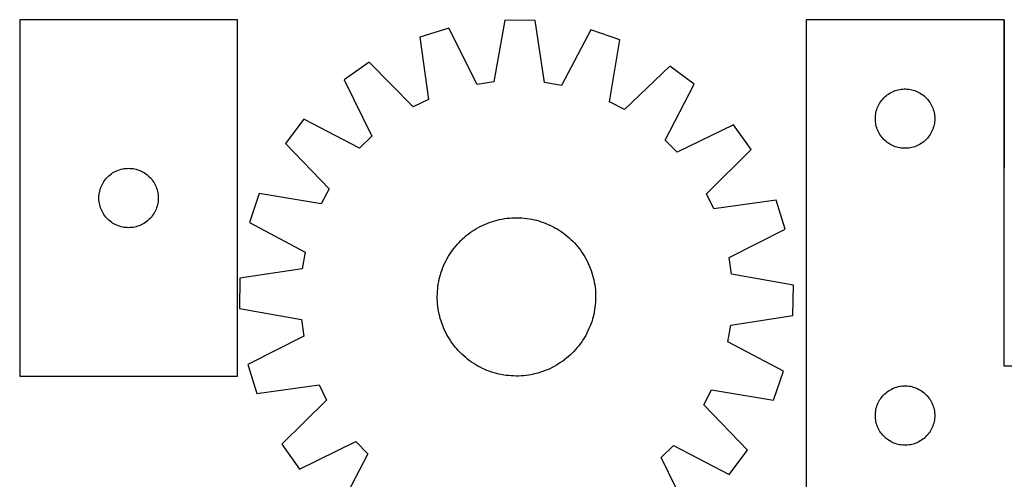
# Model space of a CAD drawing. Header units: millimetres. Extents: x 7 to 1493, y 7 to 2993.
# Tile 7 of 15: x 7 to 504, y 2761 to 2993. Entities that reach past the tile are written whole.
import ezdxf

# ---------------------------------------------------------------- set-up
doc = ezdxf.new("R2010")
doc.units = ezdxf.units.MM
doc.layers.add('COMMON', color=5, linetype='CONTINUOUS', true_color=0x0000ff)
doc.layers.add('CUT', color=7, linetype='CONTINUOUS', true_color=0x000000)

msp = doc.modelspace()

# ---------------------------------------------------------------- linework, layer by layer
at = {"layer": 'COMMON'}
msp.add_line((503.868865, 2993.43273), (503.868865, 2918.43273), dxfattribs=at)
at = {"layer": 'CUT'}
for p, q in [((116.543882, 2993.393374), (6.543882, 2993.393374)), ((6.543882, 2993.393374), (6.543882, 2813.393374)), ((116.543882, 2813.393374), (116.543882, 2993.393374)), ((251.584004, 2993.316023), (246.042672, 2962.038741)), ((266.968804, 2993.119833), (251.584004, 2993.316023)), ((271.710753, 2961.711415), (266.968804, 2993.119833)), ((503.768865, 2993.48346), (403.768865, 2993.48346)), ((403.768865, 2993.48346), (403.768865, 2743.48346)), ((503.768865, 2818.48346), (503.768865, 2993.48346)), ((223.341882, 2989.211352), (208.649442, 2984.643776)), ((208.649442, 2984.643776), (213.044533, 2953.184947)), ((237.557478, 2960.805515), (223.341882, 2989.211352)), ((295.097072, 2988.296312), (280.16174, 2960.262214)), ((309.66826, 2983.355559), (295.097072, 2988.296312)), ((304.472386, 2952.019036), (309.66826, 2983.355559)), ((183.058, 2972.012705), (170.496118, 2963.128468)), ((205.355722, 2949.390009), (183.058, 2972.012705)), ((334.929282, 2970.076005), (312.061925, 2948.029265)), ((347.260529, 2960.874325), (334.929282, 2970.076005)), ((170.496118, 2963.128468), (184.397411, 2934.567502)), ((246.042672, 2962.038741), (237.557478, 2960.805515)), ((280.16174, 2960.262214), (271.710753, 2961.711415)), ((332.635441, 2932.677134), (347.260529, 2960.874325)), ((443.026582, 2953.952623), (443.579765, 2954.491741)), ((443.579765, 2954.491741), (444.159967, 2955.001667)), ((444.159967, 2955.001667), (444.765651, 2955.481049)), ((444.765651, 2955.481049), (445.395209, 2955.928615)), ((445.395209, 2955.928615), (446.046973, 2956.34318)), ((446.046973, 2956.34318), (446.719214, 2956.723642)), ((446.719214, 2956.723642), (447.410149, 2957.068994)), ((447.410149, 2957.068994), (448.117947, 2957.37832)), ((448.117947, 2957.37832), (448.840729, 2957.650799)), ((448.840729, 2957.650799), (449.576581, 2957.885708)), ((449.576581, 2957.885708), (450.323549, 2958.082426)), ((450.323549, 2958.082426), (451.079654, 2958.240429)), ((451.079654, 2958.240429), (451.84289, 2958.3593)), ((451.84289, 2958.3593), (452.611233, 2958.438723)), ((452.611233, 2958.438723), (453.382646, 2958.478487)), ((453.382646, 2958.478487), (454.155084, 2958.478487)), ((454.155084, 2958.478487), (454.926497, 2958.438723)), ((454.926497, 2958.438723), (455.69484, 2958.3593)), ((455.69484, 2958.3593), (456.458076, 2958.240429)), ((456.458076, 2958.240429), (457.214181, 2958.082426)), ((457.214181, 2958.082426), (457.96115, 2957.885708)), ((457.96115, 2957.885708), (458.697001, 2957.650799)), ((458.697001, 2957.650799), (459.419783, 2957.37832)), ((459.419783, 2957.37832), (460.127581, 2957.068994)), ((460.127581, 2957.068994), (460.818516, 2956.723642)), ((460.818516, 2956.723642), (461.490757, 2956.34318)), ((461.490757, 2956.34318), (462.142521, 2955.928615)), ((462.142521, 2955.928615), (462.772079, 2955.481049)), ((462.772079, 2955.481049), (463.377763, 2955.001667)), ((463.377763, 2955.001667), (463.957965, 2954.491741)), ((463.957965, 2954.491741), (464.511148, 2953.952623)), ((213.044533, 2953.184947), (205.355722, 2949.390009)), ((312.061925, 2948.029265), (304.472386, 2952.019036)), ((439.733113, 2948.774741), (440.024111, 2949.490269)), ((440.024111, 2949.490269), (440.351559, 2950.189867)), ((440.351559, 2950.189867), (440.714586, 2950.871681)), ((440.714586, 2950.871681), (441.112232, 2951.533903)), ((441.112232, 2951.533903), (441.54344, 2952.174777)), ((441.54344, 2952.174777), (442.007068, 2952.792602)), ((442.007068, 2952.792602), (442.501886, 2953.385742)), ((442.501886, 2953.385742), (443.026582, 2953.952623)), ((464.511148, 2953.952623), (465.035844, 2953.385742)), ((465.035844, 2953.385742), (465.530662, 2952.792602)), ((465.530662, 2952.792602), (465.99429, 2952.174777)), ((465.99429, 2952.174777), (466.425498, 2951.533903)), ((466.425498, 2951.533903), (466.823144, 2950.871681)), ((466.823144, 2950.871681), (467.186171, 2950.189867)), ((467.186171, 2950.189867), (467.513619, 2949.490269)), ((467.513619, 2949.490269), (467.804617, 2948.774741)), ((438.788754, 2944.255642), (438.848367, 2945.025775)), ((438.848367, 2945.025775), (438.947547, 2945.791819)), ((438.947547, 2945.791819), (439.08603, 2946.551741)), ((439.08603, 2946.551741), (439.263449, 2947.303527)), ((439.263449, 2947.303527), (439.479334, 2948.045183)), ((439.479334, 2948.045183), (439.733113, 2948.774741)), ((467.804617, 2948.774741), (468.058396, 2948.045183)), ((468.058396, 2948.045183), (468.274281, 2947.303527)), ((468.274281, 2947.303527), (468.4517, 2946.551741)), ((468.4517, 2946.551741), (468.590183, 2945.791819)), ((468.590183, 2945.791819), (468.689363, 2945.025775)), ((468.689363, 2945.025775), (468.748976, 2944.255642)), ((150.060426, 2943.207416), (140.858746, 2930.87617)), ((178.257617, 2928.582329), (150.060426, 2943.207416)), ((367.181581, 2940.438633), (338.620615, 2926.53734)), ((376.065818, 2927.876751), (367.181581, 2940.438633)), ((438.768865, 2943.48346), (438.788754, 2944.255642)), ((438.788754, 2942.711279), (438.768865, 2943.48346)), ((438.848367, 2941.941145), (438.788754, 2942.711279)), ((438.947547, 2941.175102), (438.848367, 2941.941145)), ((439.08603, 2940.415179), (438.947547, 2941.175102)), ((439.263449, 2939.663393), (439.08603, 2940.415179)), ((439.479334, 2938.921738), (439.263449, 2939.663393)), ((468.274281, 2939.663393), (468.058396, 2938.921738)), ((468.4517, 2940.415179), (468.274281, 2939.663393)), ((468.590183, 2941.175102), (468.4517, 2940.415179)), ((468.689363, 2941.941145), (468.590183, 2941.175102)), ((468.748976, 2942.711279), (468.689363, 2941.941145)), ((468.748976, 2944.255642), (468.768865, 2943.48346)), ((468.768865, 2943.48346), (468.748976, 2942.711279)), ((184.397411, 2934.567502), (178.257617, 2928.582329)), ((439.733113, 2938.192179), (439.479334, 2938.921738)), ((440.024111, 2937.476652), (439.733113, 2938.192179)), ((440.351559, 2936.777053), (440.024111, 2937.476652)), ((440.714586, 2936.095239), (440.351559, 2936.777053)), ((441.112232, 2935.433017), (440.714586, 2936.095239)), ((441.54344, 2934.792144), (441.112232, 2935.433017)), ((442.007068, 2934.174318), (441.54344, 2934.792144)), ((465.99429, 2934.792144), (465.530662, 2934.174318)), ((466.425498, 2935.433017), (465.99429, 2934.792144)), ((466.823144, 2936.095239), (466.425498, 2935.433017)), ((467.186171, 2936.777053), (466.823144, 2936.095239)), ((467.513619, 2937.476652), (467.186171, 2936.777053)), ((467.804617, 2938.192179), (467.513619, 2937.476652)), ((468.058396, 2938.921738), (467.804617, 2938.192179)), ((140.858746, 2930.87617), (162.905486, 2908.008812)), ((338.620615, 2926.53734), (332.635441, 2932.677134)), ((442.501886, 2933.581178), (442.007068, 2934.174318)), ((443.026582, 2933.014298), (442.501886, 2933.581178)), ((443.579765, 2932.47518), (443.026582, 2933.014298)), ((444.159967, 2931.965254), (443.579765, 2932.47518)), ((444.765651, 2931.485872), (444.159967, 2931.965254)), ((445.395209, 2931.038305), (444.765651, 2931.485872)), ((446.046973, 2930.623741), (445.395209, 2931.038305)), ((446.719214, 2930.243278), (446.046973, 2930.623741)), ((447.410149, 2929.897926), (446.719214, 2930.243278)), ((448.117947, 2929.588601), (447.410149, 2929.897926)), ((448.840729, 2929.316122), (448.117947, 2929.588601)), ((459.419783, 2929.588601), (458.697001, 2929.316122)), ((460.127581, 2929.897926), (459.419783, 2929.588601)), ((460.818516, 2930.243278), (460.127581, 2929.897926)), ((461.490757, 2930.623741), (460.818516, 2930.243278)), ((462.142521, 2931.038305), (461.490757, 2930.623741)), ((462.772079, 2931.485872), (462.142521, 2931.038305)), ((463.377763, 2931.965254), (462.772079, 2931.485872)), ((463.957965, 2932.47518), (463.377763, 2931.965254)), ((464.511148, 2933.014298), (463.957965, 2932.47518)), ((465.035844, 2933.581178), (464.511148, 2933.014298)), ((465.530662, 2934.174318), (465.035844, 2933.581178)), ((353.443122, 2905.579029), (376.065818, 2927.876751)), ((449.576581, 2929.081212), (448.840729, 2929.316122)), ((450.323549, 2928.884495), (449.576581, 2929.081212)), ((451.079654, 2928.726491), (450.323549, 2928.884495)), ((451.84289, 2928.60762), (451.079654, 2928.726491)), ((452.611233, 2928.528197), (451.84289, 2928.60762)), ((453.382646, 2928.488433), (452.611233, 2928.528197)), ((454.155084, 2928.488433), (453.382646, 2928.488433)), ((454.926497, 2928.528197), (454.155084, 2928.488433)), ((455.69484, 2928.60762), (454.926497, 2928.528197)), ((456.458076, 2928.726491), (455.69484, 2928.60762)), ((457.214181, 2928.884495), (456.458076, 2928.726491)), ((457.96115, 2929.081212), (457.214181, 2928.884495)), ((458.697001, 2929.316122), (457.96115, 2929.081212)), ((51.07472, 2914.135656), (51.6416, 2914.660353)), ((51.6416, 2914.660353), (52.23474, 2915.155171)), ((52.23474, 2915.155171), (52.852566, 2915.618799)), ((52.852566, 2915.618799), (53.493439, 2916.050007)), ((53.493439, 2916.050007), (54.155661, 2916.447652)), ((54.155661, 2916.447652), (54.837475, 2916.81068)), ((54.837475, 2916.81068), (55.537074, 2917.138127)), ((55.537074, 2917.138127), (56.252601, 2917.429126)), ((56.252601, 2917.429126), (56.98216, 2917.682904)), ((56.98216, 2917.682904), (57.723815, 2917.898789)), ((57.723815, 2917.898789), (58.475601, 2918.076209)), ((58.475601, 2918.076209), (59.235524, 2918.214692)), ((59.235524, 2918.214692), (60.001567, 2918.313872)), ((60.001567, 2918.313872), (60.771701, 2918.373485)), ((60.771701, 2918.373485), (61.543882, 2918.393374)), ((61.543882, 2918.393374), (62.316064, 2918.373485)), ((62.316064, 2918.373485), (63.086197, 2918.313872)), ((63.086197, 2918.313872), (63.852241, 2918.214692)), ((63.852241, 2918.214692), (64.612163, 2918.076209)), ((64.612163, 2918.076209), (65.363949, 2917.898789)), ((65.363949, 2917.898789), (66.105605, 2917.682904)), ((66.105605, 2917.682904), (66.835164, 2917.429126)), ((66.835164, 2917.429126), (67.550691, 2917.138127)), ((67.550691, 2917.138127), (68.250289, 2916.81068)), ((68.250289, 2916.81068), (68.932103, 2916.447652)), ((68.932103, 2916.447652), (69.594325, 2916.050007)), ((69.594325, 2916.050007), (70.235199, 2915.618799)), ((70.235199, 2915.618799), (70.853025, 2915.155171)), ((70.853025, 2915.155171), (71.446164, 2914.660353)), ((71.446164, 2914.660353), (72.013045, 2914.135656)), ((47.649023, 2909.044292), (47.958348, 2909.752089)), ((47.958348, 2909.752089), (48.3037, 2910.443025)), ((48.3037, 2910.443025), (48.684163, 2911.115266)), ((48.684163, 2911.115266), (49.098727, 2911.767029)), ((49.098727, 2911.767029), (49.546294, 2912.396588)), ((49.546294, 2912.396588), (50.025676, 2913.002271)), ((50.025676, 2913.002271), (50.535602, 2913.582474)), ((50.535602, 2913.582474), (51.07472, 2914.135656)), ((72.013045, 2914.135656), (72.552163, 2913.582474)), ((72.552163, 2913.582474), (73.062089, 2913.002271)), ((73.062089, 2913.002271), (73.541471, 2912.396588)), ((73.541471, 2912.396588), (73.989037, 2911.767029)), ((73.989037, 2911.767029), (74.403602, 2911.115266)), ((74.403602, 2911.115266), (74.784064, 2910.443025)), ((74.784064, 2910.443025), (75.129416, 2909.752089)), ((75.129416, 2909.752089), (75.438742, 2909.044292)), ((46.588619, 2904.551006), (46.668042, 2905.319349)), ((46.668042, 2905.319349), (46.786913, 2906.082585)), ((46.786913, 2906.082585), (46.944917, 2906.83869)), ((46.944917, 2906.83869), (47.141634, 2907.585658)), ((47.141634, 2907.585658), (47.376544, 2908.321509)), ((47.376544, 2908.321509), (47.649023, 2909.044292)), ((75.438742, 2909.044292), (75.711221, 2908.321509)), ((75.711221, 2908.321509), (75.94613, 2907.585658)), ((75.94613, 2907.585658), (76.142848, 2906.83869)), ((76.142848, 2906.83869), (76.300852, 2906.082585)), ((76.300852, 2906.082585), (76.419722, 2905.319349)), ((76.419722, 2905.319349), (76.499145, 2904.551006)), ((127.579192, 2905.615147), (122.638439, 2891.04396)), ((158.915715, 2900.419274), (127.579192, 2905.615147)), ((162.905486, 2908.008812), (158.915715, 2900.419274)), ((357.238059, 2897.890218), (353.443122, 2905.579029)), ((46.548855, 2903.779592), (46.588619, 2904.551006)), ((46.548855, 2903.007155), (46.548855, 2903.779592)), ((46.588619, 2902.235742), (46.548855, 2903.007155)), ((46.668042, 2901.467398), (46.588619, 2902.235742)), ((46.786913, 2900.704162), (46.668042, 2901.467398)), ((46.944917, 2899.948057), (46.786913, 2900.704162)), ((47.141634, 2899.201089), (46.944917, 2899.948057)), ((76.142848, 2899.948057), (75.94613, 2899.201089)), ((76.300852, 2900.704162), (76.142848, 2899.948057)), ((76.419722, 2901.467398), (76.300852, 2900.704162)), ((76.499145, 2902.235742), (76.419722, 2901.467398)), ((76.499145, 2904.551006), (76.538909, 2903.779592)), ((76.538909, 2903.007155), (76.499145, 2902.235742)), ((76.538909, 2903.779592), (76.538909, 2903.007155)), ((388.696888, 2902.285309), (357.238059, 2897.890218)), ((393.264464, 2887.592869), (388.696888, 2902.285309)), ((47.376544, 2898.465238), (47.141634, 2899.201089)), ((47.649023, 2897.742455), (47.376544, 2898.465238)), ((47.958348, 2897.034658), (47.649023, 2897.742455)), ((48.3037, 2896.343722), (47.958348, 2897.034658)), ((48.684163, 2895.671482), (48.3037, 2896.343722)), ((49.098727, 2895.019718), (48.684163, 2895.671482)), ((49.546294, 2894.390159), (49.098727, 2895.019718)), ((73.989037, 2895.019718), (73.541471, 2894.390159)), ((74.403602, 2895.671482), (73.989037, 2895.019718)), ((74.784064, 2896.343722), (74.403602, 2895.671482)), ((75.129416, 2897.034658), (74.784064, 2896.343722)), ((75.438742, 2897.742455), (75.129416, 2897.034658)), ((75.711221, 2898.465238), (75.438742, 2897.742455)), ((75.94613, 2899.201089), (75.711221, 2898.465238)), ((50.025676, 2893.784476), (49.546294, 2894.390159)), ((50.535602, 2893.204273), (50.025676, 2893.784476)), ((51.07472, 2892.651091), (50.535602, 2893.204273)), ((51.6416, 2892.126395), (51.07472, 2892.651091)), ((52.23474, 2891.631576), (51.6416, 2892.126395)), ((52.852566, 2891.167949), (52.23474, 2891.631576)), ((53.493439, 2890.73674), (52.852566, 2891.167949)), ((54.155661, 2890.339095), (53.493439, 2890.73674)), ((54.837475, 2889.976067), (54.155661, 2890.339095)), ((55.537074, 2889.64862), (54.837475, 2889.976067)), ((68.250289, 2889.976067), (67.550691, 2889.64862)), ((68.932103, 2890.339095), (68.250289, 2889.976067)), ((69.594325, 2890.73674), (68.932103, 2890.339095)), ((70.235199, 2891.167949), (69.594325, 2890.73674)), ((70.853025, 2891.631576), (70.235199, 2891.167949)), ((71.446164, 2892.126395), (70.853025, 2891.631576)), ((72.013045, 2892.651091), (71.446164, 2892.126395)), ((72.552163, 2893.204273), (72.013045, 2892.651091)), ((73.062089, 2893.784476), (72.552163, 2893.204273)), ((73.541471, 2894.390159), (73.062089, 2893.784476)), ((122.638439, 2891.04396), (150.672537, 2876.108628)), ((240.640222, 2889.716878), (241.787997, 2890.228366)), ((241.787997, 2890.228366), (242.951272, 2890.703549)), ((242.951272, 2890.703549), (244.128898, 2891.141958)), ((244.128898, 2891.141958), (245.319714, 2891.543161)), ((245.319714, 2891.543161), (246.522545, 2891.906761)), ((246.522545, 2891.906761), (247.736203, 2892.2324)), ((247.736203, 2892.2324), (248.959491, 2892.519756)), ((248.959491, 2892.519756), (250.191201, 2892.768546)), ((250.191201, 2892.768546), (251.430119, 2892.978525)), ((251.430119, 2892.978525), (252.67502, 2893.149484)), ((252.67502, 2893.149484), (253.924677, 2893.281256)), ((253.924677, 2893.281256), (255.177857, 2893.37371)), ((255.177857, 2893.37371), (256.433322, 2893.426756)), ((256.433322, 2893.426756), (257.689834, 2893.44034)), ((257.689834, 2893.44034), (258.946153, 2893.414449)), ((258.946153, 2893.414449), (260.201038, 2893.349109)), ((260.201038, 2893.349109), (261.453252, 2893.244384)), ((261.453252, 2893.244384), (262.701558, 2893.100378)), ((262.701558, 2893.100378), (263.944726, 2892.917233)), ((263.944726, 2892.917233), (265.181527, 2892.69513)), ((265.181527, 2892.69513), (266.410741, 2892.434287)), ((266.410741, 2892.434287), (267.631156, 2892.134962)), ((267.631156, 2892.134962), (268.841566, 2891.797451)), ((268.841566, 2891.797451), (270.040777, 2891.422087)), ((270.040777, 2891.422087), (271.227607, 2891.009239)), ((271.227607, 2891.009239), (272.400883, 2890.559316)), ((272.400883, 2890.559316), (273.559447, 2890.072762)), ((273.559447, 2890.072762), (274.702157, 2889.550056)), ((56.252601, 2889.357621), (55.537074, 2889.64862)), ((56.98216, 2889.103843), (56.252601, 2889.357621)), ((57.723815, 2888.887958), (56.98216, 2889.103843)), ((58.475601, 2888.710538), (57.723815, 2888.887958)), ((59.235524, 2888.572055), (58.475601, 2888.710538)), ((60.001567, 2888.472875), (59.235524, 2888.572055)), ((60.771701, 2888.413262), (60.001567, 2888.472875)), ((61.543882, 2888.393374), (60.771701, 2888.413262)), ((62.316064, 2888.413262), (61.543882, 2888.393374)), ((63.086197, 2888.472875), (62.316064, 2888.413262)), ((63.852241, 2888.572055), (63.086197, 2888.472875)), ((64.612163, 2888.710538), (63.852241, 2888.572055)), ((65.363949, 2888.887958), (64.612163, 2888.710538)), ((66.105605, 2889.103843), (65.363949, 2888.887958)), ((66.835164, 2889.357621), (66.105605, 2889.103843)), ((67.550691, 2889.64862), (66.835164, 2889.357621)), ((232.148223, 2884.385852), (233.132737, 2885.166711)), ((233.132737, 2885.166711), (234.141292, 2885.916259)), ((234.141292, 2885.916259), (235.172893, 2886.633759)), ((235.172893, 2886.633759), (236.226523, 2887.318501)), ((236.226523, 2887.318501), (237.301141, 2887.96981)), ((237.301141, 2887.96981), (238.395686, 2888.587043)), ((238.395686, 2888.587043), (239.50908, 2889.169591)), ((239.50908, 2889.169591), (240.640222, 2889.716878)), ((274.702157, 2889.550056), (275.827884, 2888.991715)), ((275.827884, 2888.991715), (276.935518, 2888.398289)), ((276.935518, 2888.398289), (278.023965, 2887.770365)), ((278.023965, 2887.770365), (279.092152, 2887.108562)), ((279.092152, 2887.108562), (280.139024, 2886.413532)), ((280.139024, 2886.413532), (281.163548, 2885.685962)), ((281.163548, 2885.685962), (282.164713, 2884.926571)), ((282.164713, 2884.926571), (283.141531, 2884.136107)), ((364.858627, 2873.377273), (393.264464, 2887.592869)), ((226.798644, 2879.088418), (227.619401, 2880.039925)), ((227.619401, 2880.039925), (228.469641, 2880.965182)), ((228.469641, 2880.965182), (229.348524, 2881.863275)), ((229.348524, 2881.863275), (230.255183, 2882.733319)), ((230.255183, 2882.733319), (231.188723, 2883.574455)), ((231.188723, 2883.574455), (232.148223, 2884.385852)), ((283.141531, 2884.136107), (284.093038, 2883.31535)), ((284.093038, 2883.31535), (285.018294, 2882.46511)), ((285.018294, 2882.46511), (285.916388, 2881.586227)), ((285.916388, 2881.586227), (286.786431, 2880.679568)), ((286.786431, 2880.679568), (287.627567, 2879.746028)), ((150.672537, 2876.108628), (149.223336, 2867.65764)), ((223.164386, 2873.970853), (223.826189, 2875.03904)), ((223.826189, 2875.03904), (224.521219, 2876.085912)), ((224.521219, 2876.085912), (225.248789, 2877.110436)), ((225.248789, 2877.110436), (226.00818, 2878.1116)), ((226.00818, 2878.1116), (226.798644, 2879.088418)), ((287.627567, 2879.746028), (288.438965, 2878.786528)), ((288.438965, 2878.786528), (289.219823, 2877.802014)), ((289.219823, 2877.802014), (289.969372, 2876.793459)), ((289.969372, 2876.793459), (290.686871, 2875.761858)), ((290.686871, 2875.761858), (291.371613, 2874.708228)), ((220.861989, 2869.506335), (221.384695, 2870.649044)), ((221.384695, 2870.649044), (221.943036, 2871.774772)), ((221.943036, 2871.774772), (222.536462, 2872.882406)), ((222.536462, 2872.882406), (223.164386, 2873.970853)), ((291.371613, 2874.708228), (292.022922, 2873.63361)), ((292.022922, 2873.63361), (292.640155, 2872.539065)), ((292.640155, 2872.539065), (293.222703, 2871.425671)), ((293.222703, 2871.425671), (293.769991, 2870.294529)), ((293.769991, 2870.294529), (294.281479, 2869.146754)), ((366.091854, 2864.892079), (364.858627, 2873.377273)), ((149.223336, 2867.65764), (117.814918, 2862.915691)), ((219.1373, 2864.788453), (219.512664, 2865.987665)), ((219.512664, 2865.987665), (219.925512, 2867.174494)), ((219.925512, 2867.174494), (220.375435, 2868.34777)), ((220.375435, 2868.34777), (220.861989, 2869.506335)), ((294.281479, 2869.146754), (294.756662, 2867.983479)), ((294.756662, 2867.983479), (295.195071, 2866.805853)), ((295.195071, 2866.805853), (295.596273, 2865.615037)), ((295.596273, 2865.615037), (295.959873, 2864.412206)), ((397.369136, 2859.350747), (366.091854, 2864.892079)), ((117.814918, 2862.915691), (117.618728, 2847.530892)), ((218.017518, 2859.891613), (218.239621, 2861.128414)), ((218.239621, 2861.128414), (218.500464, 2862.357629)), ((218.500464, 2862.357629), (218.799789, 2863.578043)), ((218.799789, 2863.578043), (219.1373, 2864.788453)), ((295.959873, 2864.412206), (296.285512, 2863.198548)), ((296.285512, 2863.198548), (296.572869, 2861.97526)), ((296.572869, 2861.97526), (296.821659, 2860.74355)), ((296.821659, 2860.74355), (297.031637, 2859.504632)), ((217.520302, 2854.89304), (217.585642, 2856.147926)), ((217.585642, 2856.147926), (217.690367, 2857.400139)), ((217.690367, 2857.400139), (217.834373, 2858.648446)), ((217.834373, 2858.648446), (218.017518, 2859.891613)), ((297.031637, 2859.504632), (297.202597, 2858.259731)), ((297.202597, 2858.259731), (297.334369, 2857.010074)), ((297.334369, 2857.010074), (297.426823, 2855.756894)), ((297.426823, 2855.756894), (297.479868, 2854.501429)), ((397.172945, 2843.965947), (397.369136, 2859.350747)), ((217.494411, 2853.636721), (217.520302, 2854.89304)), ((217.507995, 2852.38021), (217.494411, 2853.636721)), ((217.561041, 2851.124744), (217.507995, 2852.38021)), ((217.653495, 2849.871565), (217.561041, 2851.124744)), ((297.402221, 2850.733713), (297.297497, 2849.481499)), ((297.467561, 2851.988598), (297.402221, 2850.733713)), ((297.493452, 2853.244917), (297.467561, 2851.988598)), ((297.479868, 2854.501429), (297.493452, 2853.244917)), ((117.618728, 2847.530892), (148.89601, 2841.98956)), ((217.785267, 2848.621908), (217.653495, 2849.871565)), ((217.956226, 2847.377006), (217.785267, 2848.621908)), ((218.166205, 2846.138089), (217.956226, 2847.377006)), ((218.414995, 2844.906379), (218.166205, 2846.138089)), ((296.748242, 2845.753224), (296.487399, 2844.52401)), ((296.970346, 2846.990025), (296.748242, 2845.753224)), ((297.153491, 2848.233193), (296.970346, 2846.990025)), ((297.297497, 2849.481499), (297.153491, 2848.233193)), ((148.89601, 2841.98956), (150.129236, 2833.504365)), ((218.702351, 2843.683091), (218.414995, 2844.906379)), ((219.02799, 2842.469433), (218.702351, 2843.683091)), ((219.39159, 2841.266602), (219.02799, 2842.469433)), ((219.792793, 2840.075786), (219.39159, 2841.266602)), ((220.231202, 2838.898159), (219.792793, 2840.075786)), ((295.475199, 2840.893974), (295.062352, 2839.707144)), ((295.850564, 2842.093185), (295.475199, 2840.893974)), ((296.188075, 2843.303595), (295.850564, 2842.093185)), ((296.487399, 2844.52401), (296.188075, 2843.303595)), ((365.764528, 2839.223998), (397.172945, 2843.965947)), ((220.706385, 2837.734884), (220.231202, 2838.898159)), ((221.217873, 2836.587109), (220.706385, 2837.734884)), ((221.76516, 2835.455967), (221.217873, 2836.587109)), ((222.347708, 2834.342574), (221.76516, 2835.455967)), ((293.044828, 2835.106867), (292.451402, 2833.999233)), ((293.603169, 2836.232594), (293.044828, 2835.106867)), ((294.125874, 2837.375304), (293.603169, 2836.232594)), ((294.612429, 2838.533868), (294.125874, 2837.375304)), ((295.062352, 2839.707144), (294.612429, 2838.533868)), ((364.315327, 2830.773011), (365.764528, 2839.223998)), ((150.129236, 2833.504365), (121.723399, 2819.288769)), ((222.964941, 2833.248028), (222.347708, 2834.342574)), ((223.61625, 2832.17341), (222.964941, 2833.248028)), ((224.300992, 2831.119781), (223.61625, 2832.17341)), ((225.018492, 2830.088179), (224.300992, 2831.119781)), ((225.76804, 2829.079624), (225.018492, 2830.088179)), ((290.466645, 2830.795727), (289.739075, 2829.771203)), ((291.161674, 2831.842599), (290.466645, 2830.795727)), ((291.823478, 2832.910786), (291.161674, 2831.842599)), ((292.451402, 2833.999233), (291.823478, 2832.910786)), ((392.349424, 2815.837679), (364.315327, 2830.773011)), ((226.548899, 2828.095111), (225.76804, 2829.079624)), ((227.360296, 2827.13561), (226.548899, 2828.095111)), ((228.201432, 2826.20207), (227.360296, 2827.13561)), ((229.071476, 2825.295411), (228.201432, 2826.20207)), ((229.969569, 2824.416528), (229.071476, 2825.295411)), ((286.518223, 2825.916457), (285.63934, 2825.018363)), ((287.368462, 2826.841713), (286.518223, 2825.916457)), ((288.189219, 2827.79322), (287.368462, 2826.841713)), ((288.979683, 2828.770038), (288.189219, 2827.79322)), ((289.739075, 2829.771203), (288.979683, 2828.770038)), ((230.894826, 2823.566289), (229.969569, 2824.416528)), ((231.846333, 2822.745532), (230.894826, 2823.566289)), ((232.823151, 2821.955068), (231.846333, 2822.745532)), ((233.824315, 2821.195676), (232.823151, 2821.955068)), ((234.848839, 2820.468106), (233.824315, 2821.195676)), ((235.895711, 2819.773077), (234.848839, 2820.468106)), ((279.81497, 2820.24788), (278.761341, 2819.563138)), ((280.846572, 2820.965379), (279.81497, 2820.24788)), ((281.855127, 2821.714928), (280.846572, 2820.965379)), ((282.83964, 2822.495786), (281.855127, 2821.714928)), ((283.799141, 2823.307184), (282.83964, 2822.495786)), ((284.732681, 2824.14832), (283.799141, 2823.307184)), ((285.63934, 2825.018363), (284.732681, 2824.14832)), ((121.723399, 2819.288769), (126.290975, 2804.596329)), ((236.963898, 2819.111273), (235.895711, 2819.773077)), ((238.052345, 2818.483349), (236.963898, 2819.111273)), ((239.159979, 2817.889923), (238.052345, 2818.483349)), ((240.285707, 2817.331582), (239.159979, 2817.889923)), ((241.428416, 2816.808877), (240.285707, 2817.331582)), ((242.586981, 2816.322322), (241.428416, 2816.808877)), ((243.760257, 2815.872399), (242.586981, 2816.322322)), ((244.947086, 2815.459552), (243.760257, 2815.872399)), ((246.146298, 2815.084187), (244.947086, 2815.459552)), ((269.668149, 2815.338478), (268.465318, 2814.974877)), ((270.858965, 2815.73968), (269.668149, 2815.338478)), ((272.036592, 2816.178089), (270.858965, 2815.73968)), ((273.199867, 2816.653272), (272.036592, 2816.178089)), ((274.347642, 2817.16476), (273.199867, 2816.653272)), ((275.478784, 2817.712048), (274.347642, 2817.16476)), ((276.592177, 2818.294596), (275.478784, 2817.712048)), ((277.686723, 2818.911829), (276.592177, 2818.294596)), ((278.761341, 2819.563138), (277.686723, 2818.911829)), ((387.408671, 2801.266491), (392.349424, 2815.837679)), ((703.768865, 2818.48346), (503.768865, 2818.48346)), ((6.543882, 2813.393374), (116.543882, 2813.393374)), ((247.356708, 2814.746676), (246.146298, 2815.084187)), ((248.577122, 2814.447352), (247.356708, 2814.746676)), ((249.806337, 2814.186509), (248.577122, 2814.447352)), ((251.043138, 2813.964405), (249.806337, 2814.186509)), ((252.286305, 2813.78126), (251.043138, 2813.964405)), ((253.534612, 2813.637254), (252.286305, 2813.78126)), ((254.786825, 2813.53253), (253.534612, 2813.637254)), ((256.041711, 2813.46719), (254.786825, 2813.53253)), ((257.29803, 2813.441299), (256.041711, 2813.46719)), ((258.554541, 2813.454883), (257.29803, 2813.441299)), ((259.810007, 2813.507928), (258.554541, 2813.454883)), ((261.063186, 2813.600382), (259.810007, 2813.507928)), ((262.312843, 2813.732154), (261.063186, 2813.600382)), ((263.557745, 2813.903114), (262.312843, 2813.732154)), ((264.796662, 2814.113092), (263.557745, 2813.903114)), ((266.028372, 2814.361882), (264.796662, 2814.113092)), ((267.25166, 2814.649239), (266.028372, 2814.361882)), ((268.465318, 2814.974877), (267.25166, 2814.649239)), ((126.290975, 2804.596329), (157.749804, 2808.991421)), ((157.749804, 2808.991421), (161.544742, 2801.302609)), ((352.082378, 2798.872826), (356.072149, 2806.462365)), ((356.072149, 2806.462365), (387.408671, 2801.266491)), ((444.159967, 2805.001667), (444.765651, 2805.481049)), ((444.765651, 2805.481049), (445.395209, 2805.928615)), ((445.395209, 2805.928615), (446.046973, 2806.34318)), ((446.046973, 2806.34318), (446.719214, 2806.723642)), ((446.719214, 2806.723642), (447.410149, 2807.068994)), ((447.410149, 2807.068994), (448.117947, 2807.37832)), ((448.117947, 2807.37832), (448.840729, 2807.650799)), ((448.840729, 2807.650799), (449.576581, 2807.885708)), ((449.576581, 2807.885708), (450.323549, 2808.082426)), ((450.323549, 2808.082426), (451.079654, 2808.240429)), ((451.079654, 2808.240429), (451.84289, 2808.3593)), ((451.84289, 2808.3593), (452.611233, 2808.438723)), ((452.611233, 2808.438723), (453.382646, 2808.478487)), ((453.382646, 2808.478487), (454.155084, 2808.478487)), ((454.155084, 2808.478487), (454.926497, 2808.438723)), ((454.926497, 2808.438723), (455.69484, 2808.3593)), ((455.69484, 2808.3593), (456.458076, 2808.240429)), ((456.458076, 2808.240429), (457.214181, 2808.082426)), ((457.214181, 2808.082426), (457.96115, 2807.885708)), ((457.96115, 2807.885708), (458.697001, 2807.650799)), ((458.697001, 2807.650799), (459.419783, 2807.37832)), ((459.419783, 2807.37832), (460.127581, 2807.068994)), ((460.127581, 2807.068994), (460.818516, 2806.723642)), ((460.818516, 2806.723642), (461.490757, 2806.34318)), ((461.490757, 2806.34318), (462.142521, 2805.928615)), ((462.142521, 2805.928615), (462.772079, 2805.481049)), ((462.772079, 2805.481049), (463.377763, 2805.001667)), ((161.544742, 2801.302609), (138.922046, 2779.004888)), ((440.351559, 2800.189867), (440.714586, 2800.871681)), ((440.714586, 2800.871681), (441.112232, 2801.533903)), ((441.112232, 2801.533903), (441.54344, 2802.174777)), ((441.54344, 2802.174777), (442.007068, 2802.792602)), ((442.007068, 2802.792602), (442.501886, 2803.385742)), ((442.501886, 2803.385742), (443.026582, 2803.952623)), ((443.026582, 2803.952623), (443.579765, 2804.491741)), ((443.579765, 2804.491741), (444.159967, 2805.001667)), ((463.377763, 2805.001667), (463.957965, 2804.491741)), ((463.957965, 2804.491741), (464.511148, 2803.952623)), ((464.511148, 2803.952623), (465.035844, 2803.385742)), ((465.035844, 2803.385742), (465.530662, 2802.792602)), ((465.530662, 2802.792602), (465.99429, 2802.174777)), ((465.99429, 2802.174777), (466.425498, 2801.533903)), ((466.425498, 2801.533903), (466.823144, 2800.871681)), ((466.823144, 2800.871681), (467.186171, 2800.189867)), ((374.129117, 2776.005469), (352.082378, 2798.872826)), ((438.848367, 2795.025775), (438.947547, 2795.791819)), ((438.947547, 2795.791819), (439.08603, 2796.551741)), ((439.08603, 2796.551741), (439.263449, 2797.303527)), ((439.263449, 2797.303527), (439.479334, 2798.045183)), ((439.479334, 2798.045183), (439.733113, 2798.774741)), ((439.733113, 2798.774741), (440.024111, 2799.490269)), ((440.024111, 2799.490269), (440.351559, 2800.189867)), ((467.186171, 2800.189867), (467.513619, 2799.490269)), ((467.513619, 2799.490269), (467.804617, 2798.774741)), ((467.804617, 2798.774741), (468.058396, 2798.045183)), ((468.058396, 2798.045183), (468.274281, 2797.303527)), ((468.274281, 2797.303527), (468.4517, 2796.551741)), ((468.4517, 2796.551741), (468.590183, 2795.791819)), ((468.590183, 2795.791819), (468.689363, 2795.025775)), ((438.768865, 2793.48346), (438.788754, 2794.255642)), ((438.788754, 2792.711279), (438.768865, 2793.48346)), ((438.788754, 2794.255642), (438.848367, 2795.025775)), ((438.848367, 2791.941145), (438.788754, 2792.711279)), ((438.947547, 2791.175102), (438.848367, 2791.941145)), ((439.08603, 2790.415179), (438.947547, 2791.175102)), ((439.263449, 2789.663393), (439.08603, 2790.415179)), ((468.4517, 2790.415179), (468.274281, 2789.663393)), ((468.590183, 2791.175102), (468.4517, 2790.415179)), ((468.689363, 2791.941145), (468.590183, 2791.175102)), ((468.689363, 2795.025775), (468.748976, 2794.255642)), ((468.748976, 2792.711279), (468.689363, 2791.941145)), ((468.748976, 2794.255642), (468.768865, 2793.48346)), ((468.768865, 2793.48346), (468.748976, 2792.711279)), ((439.479334, 2788.921738), (439.263449, 2789.663393)), ((439.733113, 2788.192179), (439.479334, 2788.921738)), ((440.024111, 2787.476652), (439.733113, 2788.192179)), ((440.351559, 2786.777053), (440.024111, 2787.476652)), ((440.714586, 2786.095239), (440.351559, 2786.777053)), ((441.112232, 2785.433017), (440.714586, 2786.095239)), ((441.54344, 2784.792144), (441.112232, 2785.433017)), ((466.425498, 2785.433017), (465.99429, 2784.792144)), ((466.823144, 2786.095239), (466.425498, 2785.433017)), ((467.186171, 2786.777053), (466.823144, 2786.095239)), ((467.513619, 2787.476652), (467.186171, 2786.777053)), ((467.804617, 2788.192179), (467.513619, 2787.476652)), ((468.058396, 2788.921738), (467.804617, 2788.192179)), ((468.274281, 2789.663393), (468.058396, 2788.921738)), ((147.806283, 2766.443005), (176.367249, 2780.344299)), ((176.367249, 2780.344299), (182.352422, 2774.204505)), ((442.007068, 2784.174318), (441.54344, 2784.792144)), ((442.501886, 2783.581178), (442.007068, 2784.174318)), ((443.026582, 2783.014298), (442.501886, 2783.581178)), ((443.579765, 2782.47518), (443.026582, 2783.014298)), ((444.159967, 2781.965254), (443.579765, 2782.47518)), ((444.765651, 2781.485872), (444.159967, 2781.965254)), ((445.395209, 2781.038305), (444.765651, 2781.485872)), ((446.046973, 2780.623741), (445.395209, 2781.038305)), ((446.719214, 2780.243278), (446.046973, 2780.623741)), ((461.490757, 2780.623741), (460.818516, 2780.243278)), ((462.142521, 2781.038305), (461.490757, 2780.623741)), ((462.772079, 2781.485872), (462.142521, 2781.038305)), ((463.377763, 2781.965254), (462.772079, 2781.485872)), ((463.957965, 2782.47518), (463.377763, 2781.965254)), ((464.511148, 2783.014298), (463.957965, 2782.47518)), ((465.035844, 2783.581178), (464.511148, 2783.014298)), ((465.530662, 2784.174318), (465.035844, 2783.581178)), ((465.99429, 2784.792144), (465.530662, 2784.174318)), ((138.922046, 2779.004888), (147.806283, 2766.443005)), ((330.590452, 2772.314136), (336.730246, 2778.29931)), ((336.730246, 2778.29931), (364.927437, 2763.674222)), ((364.927437, 2763.674222), (374.129117, 2776.005469)), ((447.410149, 2779.897926), (446.719214, 2780.243278)), ((448.117947, 2779.588601), (447.410149, 2779.897926)), ((448.840729, 2779.316122), (448.117947, 2779.588601)), ((449.576581, 2779.081212), (448.840729, 2779.316122)), ((450.323549, 2778.884495), (449.576581, 2779.081212)), ((451.079654, 2778.726491), (450.323549, 2778.884495)), ((451.84289, 2778.60762), (451.079654, 2778.726491)), ((452.611233, 2778.528197), (451.84289, 2778.60762)), ((453.382646, 2778.488433), (452.611233, 2778.528197)), ((454.155084, 2778.488433), (453.382646, 2778.488433)), ((454.926497, 2778.528197), (454.155084, 2778.488433)), ((455.69484, 2778.60762), (454.926497, 2778.528197)), ((456.458076, 2778.726491), (455.69484, 2778.60762)), ((457.214181, 2778.884495), (456.458076, 2778.726491)), ((457.96115, 2779.081212), (457.214181, 2778.884495)), ((458.697001, 2779.316122), (457.96115, 2779.081212)), ((459.419783, 2779.588601), (458.697001, 2779.316122)), ((460.127581, 2779.897926), (459.419783, 2779.588601)), ((460.818516, 2780.243278), (460.127581, 2779.897926)), ((182.352422, 2774.204505), (167.727335, 2746.007314)), ((344.491746, 2743.75317), (330.590452, 2772.314136))]:
    msp.add_line(p, q, dxfattribs=at)

doc.saveas('drawing.dxf')
